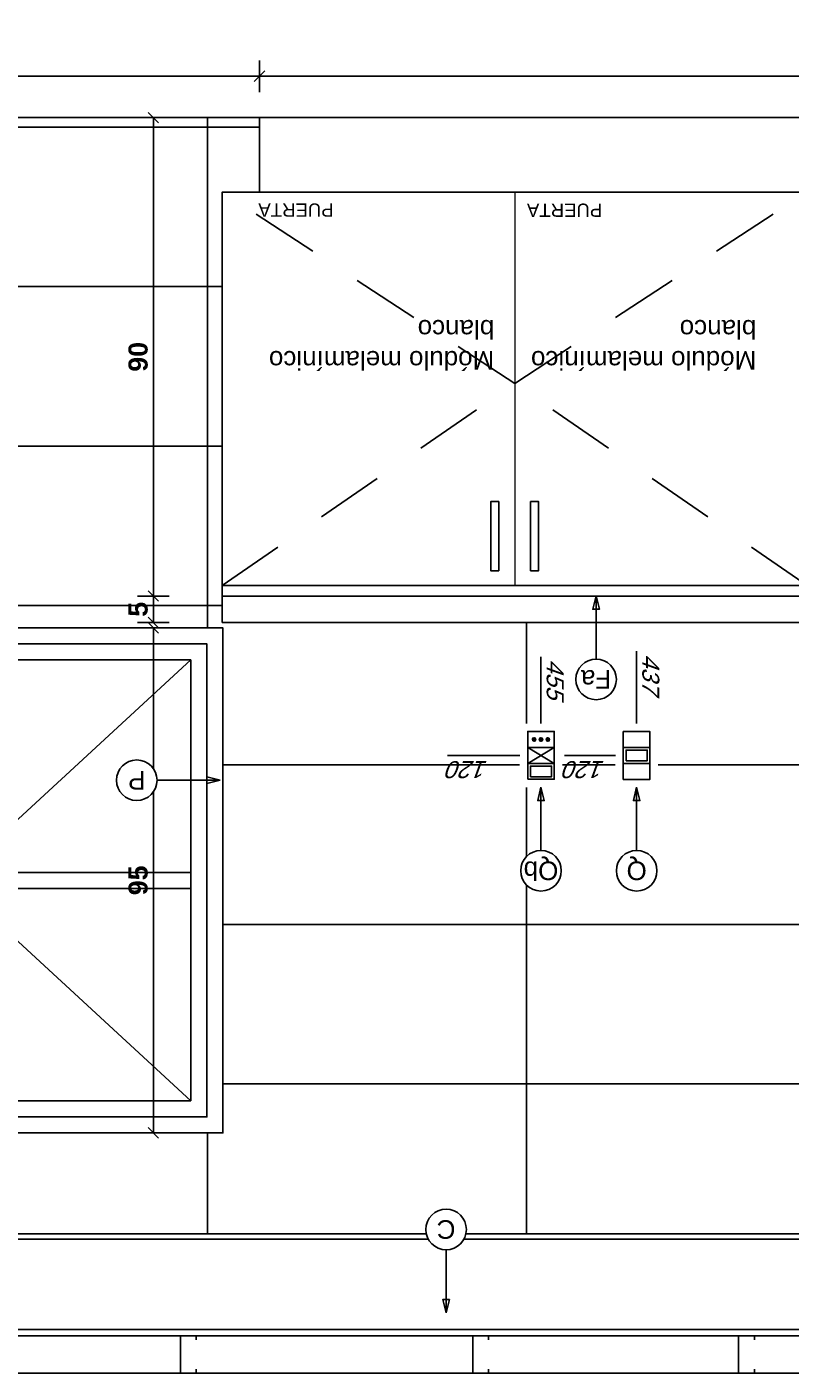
# Model space of a CAD drawing. Header units: millimetres. Extents: x -989 to -850, y -581 to -509.
# Tile 4 of 52: x -962.25 to -960.82, y -580.84 to -578.31. Entities that reach past the tile are written whole.
import ezdxf
from ezdxf.enums import TextEntityAlignment as Align

# ---------------------------------------------------------------- set-up
doc = ezdxf.new("R2010")
doc.units = ezdxf.units.MM
doc.header["$LTSCALE"] = 0.2
doc.set_wipeout_variables(frame=1)
doc.linetypes.add('HIDDEN2', pattern=[4.7625, 3.175, -1.5875])
for name, color, linetype in [('A Aluminio', 5, 'Continuous'), ('A Proyeccion', 8, 'Continuous'), ('A PROYECCION 2', 2, 'Continuous'), ('A SANITARIO', 5, 'Continuous'), ('A-ALBA-0', 253, 'Continuous'), ('A-ALBA-0 @ 20', 253, 'Continuous'), ('A-ALBA-1', 1, 'Continuous'), ('A-ALBA-4', 6, 'Continuous'), ('A-ANNO-NIV', 2, 'Continuous'), ('A-ANOT-COTA-PARC', 1, 'Continuous'), ('AE-ALBA-1', 1, 'Continuous'), ('TEXTOS', 2, 'Continuous'), ('TXT COTA', 3, 'Continuous')]:
    doc.layers.add(name, color=color, linetype=linetype)
doc.styles.add('arial', font='arial.ttf')
doc.styles.add('BIS-COTA', font='swissb.ttf')
doc.styles.add('BIS-COTA-ACUM', font='swissi.ttf', dxfattribs={"oblique": 20})
doc.styles.add('E5-100', font='micross.ttf')
doc.dimstyles.new('BIS-COTA-ACUM', dxfattribs={"dimscale": 0.9, "dimtxt": 0.0016, "dimasz": 0.001, "dimexe": 0.0035, "dimexo": 0, "dimgap": 0.0005, "dimtad": 1, "dimdec": 1, "dimlfac": 100, "dimrnd": 1, "dimzin": 9, "dimdsep": 46, "dimtxsty": 'BIS-COTA-ACUM', "dimblk1": 'MARK1', "dimblk2": 'MARK2', "dimsah": 1, "dimcen": 0, "dimclrd": 1, "dimclre": 256, "dimclrt": 256, "dimaunit": 1, "dimadec": 0, "dimazin": 0, "dimtfac": 1, "dimtdec": 1, "dimtix": 1, "dimtmove": 2, "dimatfit": 3, "dimldrblk": 'MARK1', "dimfxl": 1, "dimtolj": 1, "dimarcsym": 1})
doc.dimstyles.new('BIS-COTA-NIVE', dxfattribs={"dimscale": 1.8, "dimtxt": 0.0018, "dimasz": 0.0015, "dimexe": 0, "dimexo": 0, "dimgap": 0.0027, "dimtad": 2, "dimtih": 1, "dimtoh": 1, "dimzin": 1, "dimdsep": 46, "dimtxsty": 'BIS-COTA', "dimblk1": 'MARK1', "dimblk2": 'MARK2', "dimsah": 1, "dimcen": 0.0015, "dimclrd": 1, "dimclre": 1, "dimaunit": 1, "dimadec": 0, "dimazin": 0, "dimtfac": 1, "dimtix": 1, "dimtofl": 0, "dimtmove": 2, "dimatfit": 3, "dimldrblk": 'MARK1', "dimfxl": 1, "dimtolj": 1, "dimarcsym": 0})
doc.dimstyles.new('BIS-COTA-PARC', dxfattribs={"dimscale": 0, "dimtxt": 0.0018, "dimasz": 0.001, "dimexe": 0.0015, "dimexo": 0, "dimgap": 0.0005, "dimtad": 1, "dimdec": 0, "dimlfac": 100, "dimzin": 9, "dimdsep": 46, "dimtxsty": 'BIS-COTA', "dimblk": 'OBLIQUE', "dimcen": 2.5, "dimclrd": 256, "dimclre": 251, "dimclrt": 2, "dimadec": 1, "dimazin": 2, "dimtfac": 1, "dimtdec": 0, "dimtix": 1, "dimtmove": 2, "dimatfit": 3, "dimldrblk": 'DOT', "dimfxl": 0.0015, "dimfxlon": 1, "dimtolj": 1, "dimtzin": 0, "dimarcsym": 0})
pattern_1 = [(315, (23.78585723, 93.22024556), (8.838834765e-05, 8.838834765e-05), [])]

# ---------------------------------------------------------------- blocks, each defined once
blk = doc.blocks.new('*U63')
blk.add_lwpolyline([(0, -0.00785), (-0.00031, -0.0066), (0.00031, -0.0066)], close=True)
blk.add_wipeout([(0, -0.00191), (0.0003, -0.00189), (0.00059, -0.00182), (0.00087, -0.0017), (0.00112, -0.00155), (0.00135, -0.00135), (0.00155, -0.00112), (0.0017, -0.00087), (0.00182, -0.00059), (0.00189, -0.0003), (0.00191, 0), (0.00189, 0.0003), (0.00182, 0.00059), (0.0017, 0.00087), (0.00155, 0.00112), (0.00135, 0.00135), (0.00112, 0.00155), (0.00087, 0.0017), (0.00059, 0.00182), (0.0003, 0.00189), (0, 0.00191), (-0.0003, 0.00189), (-0.00059, 0.00182), (-0.00087, 0.0017), (-0.00112, 0.00155), (-0.00135, 0.00135), (-0.00155, 0.00112), (-0.0017, 0.00087), (-0.00182, 0.00059), (-0.00189, 0.0003), (-0.00191, 0), (-0.00189, -0.0003), (-0.00182, -0.00059), (-0.0017, -0.00087), (-0.00155, -0.00112), (-0.00135, -0.00135), (-0.00112, -0.00155), (-0.00087, -0.0017), (-0.00059, -0.00182), (-0.0003, -0.00189)])
at = {"linetype": 'Continuous'}
blk.add_line((0, -0.00785), (0, -0.00191), dxfattribs=at)
blk.add_circle((0, 0), 0.00191)
at = {"color": 1, "linetype": 'Continuous', "style": 'E5-100'}
blk.add_attdef('LETRA', text='', height=0.00175, dxfattribs=at).set_placement((0, 0), align=Align.MIDDLE_CENTER)
blk = doc.blocks.new('*D601')
at = {"layer": 'A-ANNO-NIV', "color": 1, "lineweight": -2, "transparency": 16777216}
for p, q in [((-959.5217, -580.5898), (-959.5817, -580.5898)), ((-959.5817, -580.5898), (-959.4235, -580.7392)), ((-959.4235, -580.7392), (-959.6632, -580.7392))]:
    blk.add_line(p, q, dxfattribs=at)
at = {"layer": 'Defpoints', "color": 0, "transparency": 16777216}
for p in [(-963.8326, -578.4798), (-959.5217, -580.5898), (-959.4835, -580.7392)]:
    blk.add_point(p, dxfattribs=at)
at = {"layer": 'A-ANNO-NIV', "color": 0, "transparency": 16777216, "insert": (-959.6003, -580.6672), "char_height": 0.036, "attachment_point": 5, "style": 'BIS-COTA'}
blk.add_mtext('\\A1;+2.11', dxfattribs=at)
blk = doc.blocks.new('MARK1')
at = {"color": 0}
for p, q in [((1, 0), (-1, 0)), ((0, 1.5), (0, -1.5))]:
    blk.add_line(p, q, dxfattribs=at)
blk.add_lwpolyline([(0.5, 0.5), (-0.5, -0.5)], dxfattribs=at)
blk = doc.blocks.new('MARK2')
at = {"color": 0}
for p, q in [((1, 0), (-1, 0)), ((0, 1.5), (0, -1.5))]:
    blk.add_line(p, q, dxfattribs=at)
blk.add_lwpolyline([(0.5, 0.5), (-0.5, -0.5)], dxfattribs=at)
blk = doc.blocks.new('*D602')
at = {"layer": 'A-ANNO-NIV', "color": 1, "lineweight": -2, "transparency": 16777216}
for p, q in [((-959.4369, -580.5796), (-959.6841, -580.5796)), ((-959.5879, -580.5798), (-959.4369, -580.5796)), ((-959.5279, -580.5798), (-959.5879, -580.5798))]:
    blk.add_line(p, q, dxfattribs=at)
at = {"layer": 'Defpoints', "color": 0, "transparency": 16777216}
for p in [(-963.8326, -578.4798), (-959.5279, -580.5798), (-959.4969, -580.5796)]:
    blk.add_point(p, dxfattribs=at)
at = {"layer": 'A-ANNO-NIV', "color": 0, "transparency": 16777216, "insert": (-959.6175, -580.5071), "char_height": 0.036, "attachment_point": 5, "style": 'BIS-COTA'}
blk.add_mtext('\\A1;+2.10', dxfattribs=at)
blk = doc.blocks.new('*D603')
at = {"layer": 'A-ALBA-0', "color": 1, "lineweight": -2, "transparency": 16777216}
for p, q in [((-958.3058, -579.9815), (-958.5531, -579.9815)), ((-958.3967, -579.9798), (-958.4567, -579.9798)), ((-958.4567, -579.9798), (-958.3058, -579.9815))]:
    blk.add_line(p, q, dxfattribs=at)
at = {"layer": 'Defpoints', "color": 0, "transparency": 16777216}
for p in [(-964.1326, -578.4798), (-958.3967, -579.9798), (-958.3658, -579.9815)]:
    blk.add_point(p, dxfattribs=at)
at = {"layer": 'A-ALBA-0', "color": 0, "transparency": 16777216, "insert": (-958.4865, -579.909), "char_height": 0.036, "attachment_point": 5, "style": 'BIS-COTA'}
blk.add_mtext('\\A1;+1.50', dxfattribs=at)
blk = doc.blocks.new('*D604')
at = {"layer": 'A-ANNO-NIV', "color": 1, "lineweight": -2, "transparency": 16777216}
for p, q in [((-959.5947, -579.4298), (-959.6547, -579.4298)), ((-959.6547, -579.4298), (-959.498, -579.5758)), ((-959.498, -579.5758), (-959.7449, -579.5758))]:
    blk.add_line(p, q, dxfattribs=at)
at = {"layer": 'Defpoints', "color": 0, "transparency": 16777216}
for p in [(-964.4594, -578.4798), (-959.5947, -579.4298), (-959.558, -579.5758)]:
    blk.add_point(p, dxfattribs=at)
at = {"layer": 'A-ANNO-NIV', "color": 0, "transparency": 16777216, "insert": (-959.6785, -579.5032), "char_height": 0.036, "attachment_point": 5, "style": 'BIS-COTA'}
blk.add_mtext('\\A1;+0.95', dxfattribs=at)
blk = doc.blocks.new('*D605')
at = {"layer": 'A-ANNO-NIV', "color": 1, "lineweight": -2, "transparency": 16777216}
for p, q in [((-959.8371, -579.3798), (-959.8971, -579.3798)), ((-959.8971, -579.3798), (-959.7359, -579.5258)), ((-959.7359, -579.5258), (-959.9832, -579.5258))]:
    blk.add_line(p, q, dxfattribs=at)
at = {"layer": 'Defpoints', "color": 0, "transparency": 16777216}
for p in [(-964.3361, -578.4798), (-959.8371, -579.3798), (-959.7959, -579.5258)]:
    blk.add_point(p, dxfattribs=at)
at = {"layer": 'A-ANNO-NIV', "color": 0, "transparency": 16777216, "insert": (-959.9166, -579.4533), "char_height": 0.036, "attachment_point": 5, "style": 'BIS-COTA'}
blk.add_mtext('\\A1;+0.90', dxfattribs=at)
blk = doc.blocks.new('*D606')
at = {"layer": 'A-ALBA-0', "color": 1, "lineweight": -2, "transparency": 16777216}
for p, q in [((-956.9701, -579.3798), (-957.0301, -579.3798)), ((-957.0301, -579.3798), (-956.872, -579.5228)), ((-956.872, -579.5228), (-957.1193, -579.5228))]:
    blk.add_line(p, q, dxfattribs=at)
at = {"layer": 'Defpoints', "color": 0, "transparency": 16777216}
for p in [(-963.8326, -578.4798), (-956.9701, -579.3798), (-956.932, -579.5228)]:
    blk.add_point(p, dxfattribs=at)
at = {"layer": 'A-ALBA-0', "color": 0, "transparency": 16777216, "insert": (-957.0527, -579.4502), "char_height": 0.036, "attachment_point": 5, "style": 'BIS-COTA'}
blk.add_mtext('\\A1;+0.90', dxfattribs=at)
blk = doc.blocks.new('*D607')
at = {"layer": 'A-ANNO-NIV', "color": 1, "lineweight": -2, "transparency": 16777216}
for p, q in [((-956.8723, -580.5898), (-956.9323, -580.5898)), ((-956.9323, -580.5898), (-956.7872, -580.7389)), ((-956.7872, -580.7389), (-957.0269, -580.7389))]:
    blk.add_line(p, q, dxfattribs=at)
at = {"layer": 'Defpoints', "color": 0, "transparency": 16777216}
for p in [(-963.2989, -578.4798), (-956.8723, -580.5898), (-956.8472, -580.7389)]:
    blk.add_point(p, dxfattribs=at)
at = {"layer": 'A-ANNO-NIV', "color": 0, "transparency": 16777216, "insert": (-956.964, -580.6669), "char_height": 0.036, "attachment_point": 5, "style": 'BIS-COTA'}
blk.add_mtext('\\A1;+2.11', dxfattribs=at)
blk = doc.blocks.new('*U61')
blk.add_lwpolyline([(0, 0.00785), (0.00031, 0.0066), (-0.00031, 0.0066)], close=True)
blk.add_wipeout([(0, -0.00191), (0.0003, -0.00189), (0.00059, -0.00182), (0.00087, -0.0017), (0.00112, -0.00155), (0.00135, -0.00135), (0.00155, -0.00112), (0.0017, -0.00087), (0.00182, -0.00059), (0.00189, -0.0003), (0.00191, 0), (0.00189, 0.0003), (0.00182, 0.00059), (0.0017, 0.00087), (0.00155, 0.00112), (0.00135, 0.00135), (0.00112, 0.00155), (0.00087, 0.0017), (0.00059, 0.00182), (0.0003, 0.00189), (0, 0.00191), (-0.0003, 0.00189), (-0.00059, 0.00182), (-0.00087, 0.0017), (-0.00112, 0.00155), (-0.00135, 0.00135), (-0.00155, 0.00112), (-0.0017, 0.00087), (-0.00182, 0.00059), (-0.00189, 0.0003), (-0.00191, 0), (-0.00189, -0.0003), (-0.00182, -0.00059), (-0.0017, -0.00087), (-0.00155, -0.00112), (-0.00135, -0.00135), (-0.00112, -0.00155), (-0.00087, -0.0017), (-0.00059, -0.00182), (-0.0003, -0.00189)])
at = {"linetype": 'Continuous'}
blk.add_line((0, 0.00785), (0, 0.00191), dxfattribs=at)
blk.add_circle((0, 0), 0.00191)
at = {"color": 1, "linetype": 'Continuous', "style": 'E5-100'}
blk.add_attdef('LETRA', text='', height=0.00175, dxfattribs=at).set_placement((0, 0), align=Align.MIDDLE_CENTER)
blk = doc.blocks.new('_Oblique')
at = {"layer": 'TXT COTA', "color": 0, "lineweight": -2}
blk.add_line((-0.5, -0.5), (0.5, 0.5), dxfattribs=at)
blk = doc.blocks.new('*D562')
at = {"layer": 'A-ANOT-COTA-PARC', "color": 251, "lineweight": -2, "transparency": 16777216}
for p, q in [((-963.8326, -578.432), (-963.8326, -578.372)), ((-961.8136, -578.432), (-961.8136, -578.372))]:
    blk.add_line(p, q, dxfattribs=at)
at = {"layer": 'A-ANOT-COTA-PARC', "lineweight": -2, "transparency": 16777216}
blk.add_line((-963.8326, -578.402), (-961.8136, -578.402), dxfattribs=at)
at = {"layer": 'Defpoints', "color": 0, "transparency": 16777216}
for p in [(-961.8136, -578.402), (-963.8326, -578.4798), (-961.8136, -578.4798)]:
    blk.add_point(p, dxfattribs=at)
at = {"layer": 'A-ANOT-COTA-PARC', "lineweight": -2, "transparency": 16777216, "xscale": 0.02, "yscale": 0.02, "zscale": 0.02, "rotation": 180}
blk.add_blockref('_Oblique', (-963.8326, -578.402), dxfattribs=at)
at = {"layer": 'A-ANOT-COTA-PARC', "lineweight": -2, "transparency": 16777216, "xscale": 0.02, "yscale": 0.02, "zscale": 0.02}
blk.add_blockref('_Oblique', (-961.8136, -578.402), dxfattribs=at)
at = {"layer": 'A-ANOT-COTA-PARC', "color": 2, "transparency": 16777216, "insert": (-962.8231, -578.3735), "char_height": 0.036, "attachment_point": 5, "style": 'BIS-COTA'}
blk.add_mtext('\\A1;202', dxfattribs=at)
blk = doc.blocks.new('_Dot')
at = {"color": 0, "linetype": 'ByBlock', "lineweight": -2}
blk.add_line((-0.5, 0), (-1, 0), dxfattribs=at)
at = {"color": 0, "linetype": 'ByBlock', "const_width": 0.5}
blk.add_lwpolyline([(-0.25, 0, 1), (0.25, 0, 1)], format="xyb", close=True, dxfattribs=at)
blk = doc.blocks.new('*D590')
at = {"layer": 'A-ANOT-COTA-PARC', "color": 251, "lineweight": -2, "transparency": 16777216}
for p, q in [((-961.8136, -578.432), (-961.8136, -578.372)), ((-959.2046, -578.432), (-959.2046, -578.372))]:
    blk.add_line(p, q, dxfattribs=at)
at = {"layer": 'A-ANOT-COTA-PARC', "lineweight": -2, "transparency": 16777216}
blk.add_line((-961.8136, -578.402), (-959.2046, -578.402), dxfattribs=at)
at = {"layer": 'Defpoints', "color": 0, "transparency": 16777216}
for p in [(-959.2046, -578.402), (-961.8136, -578.4798), (-959.2046, -578.4798)]:
    blk.add_point(p, dxfattribs=at)
at = {"layer": 'A-ANOT-COTA-PARC', "lineweight": -2, "transparency": 16777216, "xscale": 0.02, "yscale": 0.02, "zscale": 0.02, "rotation": 180}
blk.add_blockref('_Oblique', (-961.8136, -578.402), dxfattribs=at)
at = {"layer": 'A-ANOT-COTA-PARC', "lineweight": -2, "transparency": 16777216, "xscale": 0.02, "yscale": 0.02, "zscale": 0.02}
blk.add_blockref('_Oblique', (-959.2046, -578.402), dxfattribs=at)
at = {"layer": 'A-ANOT-COTA-PARC', "color": 2, "transparency": 16777216, "insert": (-960.5091, -578.3734), "char_height": 0.036, "attachment_point": 5, "style": 'BIS-COTA'}
blk.add_mtext('\\A1;261', dxfattribs=at)
blk = doc.blocks.new('EL-LLAME BIPOLAR-MODULO CIEGO-3 EN LINEA')
at = {"linetype": 'ByBlock'}
blk.add_wipeout([(-5.2727, 125.6181), (-5.2727, 125.5381), (-5.1527, 125.5381), (-5.1527, 125.6181)], dxfattribs=at)
h = blk.add_hatch(dxfattribs=at)
h.set_pattern_fill('ANSI31', color=8, scale=0.001, angle=-90, style=0)
h.set_pattern_definition([(315, (23.77283519, 93.22024556), (8.838834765e-05, 8.838834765e-05), [])])
edge = h.paths.add_edge_path()
edge.add_arc((-5.1827, 125.5911), 0.00321, 90, 450)
h = blk.add_hatch(dxfattribs=at)
h.set_pattern_fill('ANSI31', color=8, scale=0.001, angle=-90, style=0)
h.set_pattern_definition(pattern_1)
edge = h.paths.add_edge_path()
edge.add_arc((-5.1827, 125.5781), 0.00321, 90, 450)
h = blk.add_hatch(dxfattribs=at)
h.set_pattern_fill('ANSI31', color=8, scale=0.001, angle=-90, style=0)
h.set_pattern_definition(pattern_1)
edge = h.paths.add_edge_path()
edge.add_arc((-5.1827, 125.5651), 0.00321, 90, 450)
for p, q in [((-5.2277, 125.6031), (-5.1977, 125.5531)), ((-5.1977, 125.6031), (-5.2277, 125.5531))]:
    blk.add_line(p, q, dxfattribs=at)
for points in [[(-5.2577, 125.6031), (-5.2577, 125.5531), (-5.2277, 125.5531), (-5.2277, 125.6031)], [(-5.2527, 125.598), (-5.2527, 125.5582), (-5.2328, 125.5582), (-5.2328, 125.598)], [(-5.2277, 125.6031), (-5.2277, 125.5531), (-5.1977, 125.5531), (-5.1977, 125.6031)], [(-5.1977, 125.6031), (-5.1977, 125.5531), (-5.1677, 125.5531), (-5.1677, 125.6031)]]:
    blk.add_lwpolyline(points, close=True, dxfattribs=at)
for centre in [(-5.1827, 125.5911), (-5.1827, 125.5781), (-5.1827, 125.5651)]:
    blk.add_circle(centre, 0.00321, dxfattribs=at)
blk = doc.blocks.new('EL-3 LLAVES BIPOLAR')
at = {"linetype": 'ByBlock'}
blk.add_wipeout([(63.9348, 13.8976), (63.9348, 13.9776), (63.8148, 13.9776), (63.8148, 13.8976)], dxfattribs=at)
for points in [[(63.8598, 13.9126), (63.8598, 13.9626), (63.8298, 13.9626), (63.8298, 13.9126)], [(63.8898, 13.9126), (63.8898, 13.9626), (63.8598, 13.9626), (63.8598, 13.9126)], [(63.8847, 13.9177), (63.8847, 13.9576), (63.8648, 13.9576), (63.8648, 13.9177)], [(63.9198, 13.9126), (63.9198, 13.9626), (63.8898, 13.9626), (63.8898, 13.9126)]]:
    blk.add_lwpolyline(points, close=True, dxfattribs=at)
blk = doc.blocks.new('*D575')
at = {"layer": 'A-ALBA-0', "lineweight": -2, "transparency": 16777216}
blk.add_line((-961.3241, -579.6798), (-961.4597, -579.6798), dxfattribs=at)
at = {"layer": 'Defpoints', "color": 0, "transparency": 16777216}
for p in [(-959.9741, -576.7687), (-961.3713, -579.6798), (-961.3241, -579.6798)]:
    blk.add_point(p, dxfattribs=at)
at = {"layer": 'A-ALBA-0', "transparency": 16777216, "insert": (-961.4205, -579.7062), "char_height": 0.032, "attachment_point": 5, "rotation": 180, "style": 'BIS-COTA-ACUM'}
blk.add_mtext('\\A1;120', dxfattribs=at)
blk = doc.blocks.new('*D576')
at = {"layer": 'A-ALBA-0', "lineweight": -2, "transparency": 16777216}
blk.add_line((-961.1441, -579.6798), (-961.2397, -579.6798), dxfattribs=at)
at = {"layer": 'Defpoints', "color": 0, "transparency": 16777216}
for p in [(-959.7941, -576.7687), (-961.1512, -579.6798), (-961.1441, -579.6798)]:
    blk.add_point(p, dxfattribs=at)
at = {"layer": 'A-ALBA-0', "transparency": 16777216, "insert": (-961.2005, -579.7062), "char_height": 0.032, "attachment_point": 5, "rotation": 180, "style": 'BIS-COTA-ACUM'}
blk.add_mtext('\\A1;120', dxfattribs=at)
blk = doc.blocks.new('*D579')
at = {"layer": 'A-ALBA-0', "lineweight": -2, "transparency": 16777216}
blk.add_line((-961.1041, -579.6198), (-961.1041, -579.4836), dxfattribs=at)
at = {"layer": 'Defpoints', "color": 0, "transparency": 16777216}
for p in [(-956.4226, -576.7687), (-961.1041, -579.5785), (-961.1041, -579.6198)]:
    blk.add_point(p, dxfattribs=at)
at = {"layer": 'A-ALBA-0', "transparency": 16777216, "insert": (-961.0777, -579.5261), "char_height": 0.032, "attachment_point": 5, "rotation": 270, "style": 'BIS-COTA-ACUM'}
blk.add_mtext('\\A1;437', dxfattribs=at)
blk = doc.blocks.new('*D580')
at = {"layer": 'A-ALBA-0', "lineweight": -2, "transparency": 16777216}
blk.add_line((-961.2841, -579.6198), (-961.2841, -579.4944), dxfattribs=at)
at = {"layer": 'Defpoints', "color": 0, "transparency": 16777216}
for p in [(-956.4226, -576.7687), (-961.2841, -579.5871), (-961.2841, -579.6198)]:
    blk.add_point(p, dxfattribs=at)
at = {"layer": 'A-ALBA-0', "transparency": 16777216, "insert": (-961.2576, -579.5357), "char_height": 0.032, "attachment_point": 5, "rotation": 270, "style": 'BIS-COTA-ACUM'}
blk.add_mtext('\\A1;455', dxfattribs=at)
blk = doc.blocks.new('*D581')
at = {"layer": 'A-ANOT-COTA-PARC', "color": 251, "lineweight": -2, "transparency": 16777216}
for p, q in [((-961.9834, -578.4798), (-962.0434, -578.4798)), ((-961.9834, -579.3798), (-962.0434, -579.3798))]:
    blk.add_line(p, q, dxfattribs=at)
at = {"layer": 'A-ANOT-COTA-PARC', "lineweight": -2, "transparency": 16777216}
blk.add_line((-962.0134, -579.3798), (-962.0134, -578.4798), dxfattribs=at)
at = {"layer": 'Defpoints', "color": 0, "transparency": 16777216}
for p in [(-962.0134, -578.4798), (-961.8826, -578.4798), (-961.8826, -579.3798)]:
    blk.add_point(p, dxfattribs=at)
at = {"layer": 'A-ANOT-COTA-PARC', "lineweight": -2, "transparency": 16777216, "xscale": 0.02, "yscale": 0.02, "zscale": 0.02}
for p, rotation in [((-962.0134, -578.4798), 90), ((-962.0134, -579.3798), 270)]:
    blk.add_blockref('_Oblique', p, dxfattribs=dict(at, rotation=rotation))
at = {"layer": 'A-ANOT-COTA-PARC', "color": 2, "transparency": 16777216, "insert": (-962.0419, -578.9298), "char_height": 0.036, "attachment_point": 5, "rotation": 90, "style": 'BIS-COTA'}
blk.add_mtext('\\A1;90', dxfattribs=at)
blk = doc.blocks.new('*D582')
at = {"layer": 'A-ANOT-COTA-PARC', "color": 251, "lineweight": -2, "transparency": 16777216}
for p, q in [((-961.9834, -579.3798), (-962.0434, -579.3798)), ((-961.9834, -579.4298), (-962.0434, -579.4298))]:
    blk.add_line(p, q, dxfattribs=at)
at = {"layer": 'A-ANOT-COTA-PARC', "lineweight": -2, "transparency": 16777216}
blk.add_line((-962.0134, -579.3798), (-962.0134, -579.4298), dxfattribs=at)
at = {"layer": 'Defpoints', "color": 0, "transparency": 16777216}
for p in [(-961.8826, -579.3798), (-962.0134, -579.4298), (-961.8826, -579.4298)]:
    blk.add_point(p, dxfattribs=at)
at = {"layer": 'A-ANOT-COTA-PARC', "lineweight": -2, "transparency": 16777216, "xscale": 0.02, "yscale": 0.02, "zscale": 0.02}
for p, rotation in [((-962.0134, -579.3798), 90), ((-962.0134, -579.4298), 270)]:
    blk.add_blockref('_Oblique', p, dxfattribs=dict(at, rotation=rotation))
at = {"layer": 'A-ANOT-COTA-PARC', "color": 2, "transparency": 16777216, "insert": (-962.0419, -579.4048), "char_height": 0.036, "attachment_point": 5, "rotation": 90, "style": 'BIS-COTA'}
blk.add_mtext('\\A1;5', dxfattribs=at)
blk = doc.blocks.new('*D583')
at = {"layer": 'A-ANOT-COTA-PARC', "color": 251, "lineweight": -2, "transparency": 16777216}
for p, q in [((-961.9834, -579.4398), (-962.0434, -579.4398)), ((-961.9834, -580.3898), (-962.0434, -580.3898))]:
    blk.add_line(p, q, dxfattribs=at)
at = {"layer": 'A-ANOT-COTA-PARC', "lineweight": -2, "transparency": 16777216}
blk.add_line((-962.0134, -580.3898), (-962.0134, -579.4398), dxfattribs=at)
at = {"layer": 'Defpoints', "color": 0, "transparency": 16777216}
for p in [(-962.0134, -579.4398), (-961.8826, -579.4398), (-961.8826, -580.3898)]:
    blk.add_point(p, dxfattribs=at)
at = {"layer": 'A-ANOT-COTA-PARC', "lineweight": -2, "transparency": 16777216, "xscale": 0.02, "yscale": 0.02, "zscale": 0.02}
for p, rotation in [((-962.0134, -579.4398), 90), ((-962.0134, -580.3898), 270)]:
    blk.add_blockref('_Oblique', p, dxfattribs=dict(at, rotation=rotation))
at = {"layer": 'A-ANOT-COTA-PARC', "color": 2, "transparency": 16777216, "insert": (-962.0419, -579.9148), "char_height": 0.036, "attachment_point": 5, "rotation": 90, "style": 'BIS-COTA'}
blk.add_mtext('\\A1;95', dxfattribs=at)
blk = doc.blocks.new('*U62')
blk.add_lwpolyline([(-0.00785, 0), (-0.0066, 0.00031), (-0.0066, -0.00031)], close=True)
blk.add_wipeout([(0, -0.00191), (0.0003, -0.00189), (0.00059, -0.00182), (0.00087, -0.0017), (0.00112, -0.00155), (0.00135, -0.00135), (0.00155, -0.00112), (0.0017, -0.00087), (0.00182, -0.00059), (0.00189, -0.0003), (0.00191, 0), (0.00189, 0.0003), (0.00182, 0.00059), (0.0017, 0.00087), (0.00155, 0.00112), (0.00135, 0.00135), (0.00112, 0.00155), (0.00087, 0.0017), (0.00059, 0.00182), (0.0003, 0.00189), (0, 0.00191), (-0.0003, 0.00189), (-0.00059, 0.00182), (-0.00087, 0.0017), (-0.00112, 0.00155), (-0.00135, 0.00135), (-0.00155, 0.00112), (-0.0017, 0.00087), (-0.00182, 0.00059), (-0.00189, 0.0003), (-0.00191, 0), (-0.00189, -0.0003), (-0.00182, -0.00059), (-0.0017, -0.00087), (-0.00155, -0.00112), (-0.00135, -0.00135), (-0.00112, -0.00155), (-0.00087, -0.0017), (-0.00059, -0.00182), (-0.0003, -0.00189)])
at = {"linetype": 'Continuous'}
blk.add_line((-0.00785, 0), (-0.00191, 0), dxfattribs=at)
blk.add_circle((0, 0), 0.00191)
at = {"color": 1, "linetype": 'Continuous', "style": 'E5-100'}
blk.add_attdef('LETRA', text='', height=0.00175, dxfattribs=at).set_placement((0, 0), align=Align.MIDDLE_CENTER)

msp = doc.modelspace()

# ---------------------------------------------------------------- linework, layer by layer
at = {"color": 6, "ltscale": 0.01}
for points in [[(-961.9326, -580.8346), (-961.9326, -580.8418), (-961.9626, -580.8418), (-961.9626, -580.7718), (-961.9326, -580.7718), (-961.9326, -580.779)], [(-961.3826, -580.8346), (-961.3826, -580.8418), (-961.4126, -580.8418), (-961.4126, -580.7718), (-961.3826, -580.7718), (-961.3826, -580.779)], [(-960.8826, -580.8346), (-960.8826, -580.8418), (-960.9126, -580.8418), (-960.9126, -580.7718), (-960.8826, -580.7718), (-960.8826, -580.779)]]:
    msp.add_lwpolyline(points, dxfattribs=at)
at = {"layer": 'A Aluminio'}
msp.add_line((-963.8326, -579.4398), (-961.8826, -579.4398), dxfattribs=at)
at = {"layer": 'A PROYECCION 2', "linetype": 'Continuous', "lineweight": 13}
msp.add_line((-961.3336, -578.6198), (-961.3336, -579.3598), dxfattribs=at)
msp.add_lwpolyline([(-959.1336, -579.3598), (-961.4096, -579.3598)], dxfattribs=at)
at = {"layer": 'A SANITARIO', "linetype": 'ByBlock'}
for points in [[(-961.3636, -579.3322), (-961.3636, -579.2022), (-961.3786, -579.2022), (-961.3786, -579.3322)], [(-961.3036, -579.3322), (-961.3036, -579.2022), (-961.2886, -579.2022), (-961.2886, -579.3322)]]:
    msp.add_lwpolyline(points, close=True, dxfattribs=at)
at = {"layer": 'A-ALBA-0'}
for p, q in [((-962.8427, -579.8998), (-961.9426, -579.8998)), ((-962.8427, -579.9298), (-961.9426, -579.9298))]:
    msp.add_line(p, q, dxfattribs=at)
at = {"layer": 'A-ALBA-0', "linetype": 'HIDDEN2', "ltscale": 0.2}
for points in [[(-961.8836, -579.3598), (-961.3336, -578.9798), (-961.8836, -578.6198)], [(-960.7836, -579.3598), (-961.3336, -578.9798), (-960.7836, -578.6198)]]:
    msp.add_lwpolyline(points, dxfattribs=at)
at = {"layer": 'A-ALBA-0'}
for points in [[(-962.8427, -579.4998), (-961.9426, -579.4998)], [(-961.9426, -580.3298), (-962.8427, -580.3298)]]:
    msp.add_lwpolyline(points, dxfattribs=at)
at = {"layer": 'A-ALBA-1'}
msp.add_line((-959.0826, -580.5898), (-963.8326, -580.5898), dxfattribs=at)
at = {"layer": 'A-ALBA-4'}
for p, q in [((-963.8326, -578.4798), (-961.8136, -578.4798)), ((-956.7326, -580.7598), (-963.8326, -580.7598)), ((-956.7326, -580.7718), (-963.8326, -580.7718))]:
    msp.add_line(p, q, dxfattribs=at)
at = {"layer": 'A-ALBA-4', "color": 1}
msp.add_lwpolyline([(-959.1336, -579.3598), (-961.8836, -579.3598)], dxfattribs=at)
at = {"layer": 'AE-ALBA-1'}
for p, q in [((-961.8136, -578.6198), (-961.8136, -578.4798)), ((-961.8836, -579.4298), (-961.8836, -579.3798))]:
    msp.add_line(p, q, dxfattribs=at)
for points in [[(-959.2046, -578.6198), (-961.8136, -578.6198)], [(-959.1336, -579.3598), (-961.8836, -579.3598)]]:
    msp.add_lwpolyline(points, dxfattribs=at)

# ---------------------------------------------------------------- block references
at = {"layer": 'A-ALBA-0 @ 20'}
ref = msp.add_blockref('*U63', (-961.1804, -579.5367), dxfattribs=dict(at, xscale=-20, yscale=20, zscale=20, rotation=180))
ref.add_attrib('LETRA', 'Fa', dxfattribs={"layer": '0', "color": 1, "linetype": 'Continuous', "height": 0.035, "rotation": 180, "style": 'E5-100'}).set_placement((-961.1804, -579.5367), align=Align.MIDDLE_CENTER)

# ---------------------------------------------------------------- texts
at = {"layer": 'TEXTOS', "attachment_point": 7, "rotation": 180, "style": 'arial'}
for s, width, insert, char_height in [('\\A1;PUERTA', 0.646215, (-961.6742, -578.6408), 0.025), ('\\A1;PUERTA', 0.646215, (-961.1689, -578.6411), 0.025), ('\\A1;Módulo melamínico blanco', 0.502726, (-961.372, -578.86, 0.0005), 0.035), ('\\A1;Módulo melamínico blanco', 0.502726, (-960.879, -578.86, 0.0005), 0.035)]:
    msp.add_mtext_dynamic_manual_height_columns(s, width=width, gutter_width=12.5, heights=[0], dxfattribs=dict(at, insert=insert, char_height=char_height))

# ---------------------------------------------------------------- dimensions: what is measured, and where the dimension line sits
at = {"layer": 'A-ANOT-COTA-PARC'}
for base, p1, p2, picture, middle in [((-961.8136, -578.402), (-963.8326, -578.4798), (-961.8136, -578.4798), '*D562', (-962.8231, -578.3735)), ((-959.2046, -578.402), (-961.8136, -578.4798), (-959.2046, -578.4798), '*D590', (-960.5091, -578.3734))]:
    dim = msp.add_linear_dim(base=base, p1=p1, p2=p2, dimstyle='BIS-COTA-PARC', override={"dimscale": 0, "dimtix": 1, "dimtofl": 1, "dimtmove": 2, "dimatfit": 3}, dxfattribs=at)
    dim.commit()
    dim.dimension.update_dxf_attribs({"geometry": picture, "text_midpoint": middle})
for base, p1, p2, picture, middle in [((-962.0134, -578.4798), (-961.8826, -579.3798), (-961.8826, -578.4798), '*D581', (-962.0419, -578.9298)), ((-962.0134, -579.4298), (-961.8826, -579.3798), (-961.8826, -579.4298), '*D582', (-962.0419, -579.4048)), ((-962.0134, -579.4398), (-961.8826, -580.3898), (-961.8826, -579.4398), '*D583', (-962.0419, -579.9148))]:
    dim = msp.add_linear_dim(base=base, p1=p1, p2=p2, angle=270, dimstyle='BIS-COTA-PARC', override={"dimscale": 0, "dimtix": 1, "dimtofl": 1, "dimtmove": 2, "dimatfit": 3}, dxfattribs=at)
    dim.commit()
    dim.dimension.update_dxf_attribs({"geometry": picture, "text_midpoint": middle})

# ---------------------------------------------------------------- next in the draw order: linework, layer by layer
at = {"layer": 'A PROYECCION 2', "linetype": 'Continuous', "lineweight": 13}
msp.add_lwpolyline([(-959.1336, -579.3798), (-961.8836, -579.3798)], dxfattribs=at)
at = {"layer": 'A-ALBA-1'}
msp.add_lwpolyline([(-959.0826, -580.5798), (-963.8326, -580.5798), (-963.8326, -578.4798)], dxfattribs=at)
at = {"layer": 'A-ALBA-4', "color": 1}
msp.add_lwpolyline([(-959.1336, -579.3798), (-961.8836, -579.3798), (-961.8836, -578.6198), (-959.1336, -578.6198)], close=True, dxfattribs=at)
at = {"layer": 'AE-ALBA-1'}
msp.add_line((-961.8836, -579.4298), (-959.1336, -579.4298), dxfattribs=at)
msp.add_lwpolyline([(-959.1336, -579.3798), (-961.8836, -579.3798)], dxfattribs=at)

# ---------------------------------------------------------------- next in the draw order: dimensions: what is measured, and where the dimension line sits
at = {"layer": 'A-ALBA-0'}
for feature_location, offset, origin, picture, middle in [((-958.3967, -579.9798), (0.0309, -0.0017), (-964.1326, -578.4798), '*D603', (-958.4865, -579.909)), ((-956.9701, -579.3798), (0.0381, -0.143), (-963.8326, -578.4798), '*D606', (-957.0527, -579.4502))]:
    dim = msp.add_ordinate_dim(feature_location=feature_location, offset=offset, dtype=0, origin=origin, dimstyle='BIS-COTA-NIVE', override={"dimscale": 0, "dimpost": '+<>', "dimtix": 1, "dimtofl": 0, "dimtmove": 2, "dimatfit": 3}, dxfattribs=at)
    dim.commit()
    dim.dimension.update_dxf_attribs({"geometry": picture, "text_midpoint": middle})
at = {"layer": 'A-ANNO-NIV'}
for feature_location, offset, origin, picture, middle in [((-959.5947, -579.4298), (0.0367, -0.146), (-964.4594, -578.4798), '*D604', (-959.6785, -579.5032)), ((-959.8371, -579.3798), (0.0412, -0.146), (-964.3361, -578.4798), '*D605', (-959.9166, -579.4533)), ((-959.5217, -580.5898), (0.0382, -0.1495), (-963.8326, -578.4798), '*D601', (-959.6003, -580.6672)), ((-959.5279, -580.5798), (0.031, 0.0002), (-963.8326, -578.4798), '*D602', (-959.6175, -580.5071)), ((-956.8723, -580.5898), (0.0251, -0.1491), (-963.2989, -578.4798), '*D607', (-956.964, -580.6669))]:
    dim = msp.add_ordinate_dim(feature_location=feature_location, offset=offset, dtype=0, origin=origin, dimstyle='BIS-COTA-NIVE', override={"dimscale": 0, "dimpost": '+<>', "dimtix": 1, "dimtofl": 0, "dimtmove": 2, "dimatfit": 3}, dxfattribs=at)
    dim.commit()
    dim.dimension.update_dxf_attribs({"geometry": picture, "text_midpoint": middle})

# ---------------------------------------------------------------- next in the draw order: block references
at = {"layer": 'A-ALBA-0 @ 20'}
ref = msp.add_blockref('*U61', (-961.4626, -580.5716), dxfattribs=dict(at, xscale=-20, yscale=20, zscale=20, rotation=180))
ref.add_attrib('LETRA', 'C', dxfattribs={"layer": '0', "color": 1, "linetype": 'Continuous', "height": 0.035, "rotation": 180, "style": 'E5-100'}).set_placement((-961.4626, -580.5716), align=Align.MIDDLE_CENTER)

# ---------------------------------------------------------------- next in the draw order: hatches: boundary and pattern name
at = {"layer": 'A-ALBA-0'}
h = msp.add_hatch(dxfattribs=at)
h.set_pattern_fill('_USER', color=256, scale=0.6, angle=270, pattern_type=0)
h.set_pattern_definition([(270, (-958.31165, -609.6978), (0.6, -1e-13), [])])
h.paths.add_polyline_path([(-961.8826, -580.3898), (-963.8326, -580.3898), (-963.8326, -580.5798), (-958.8826, -580.5798), (-958.8826, -579.9798), (-957.3512, -579.9798), (-957.0327, -579.9798), (-956.7326, -579.9798), (-956.7326, -579.4298), (-957.3211, -579.4298), (-957.37, -579.4298), (-957.8373, -579.4298), (-957.8373, -579.3598), (-957.8373, -579.3608), (-957.8373, -578.5803), (-957.2946, -578.5793), (-957.2946, -578.5798), (-957.7673, -578.5798), (-957.7673, -578.4798), (-959.0046, -578.4798), (-959.0046, -578.6198), (-959.2046, -578.6198), (-959.1336, -579.4298), (-961.8836, -579.4298), (-961.8836, -578.6198), (-961.8136, -578.6198), (-961.8136, -578.4798), (-963.8326, -578.4798), (-963.8326, -579.4398), (-961.8826, -579.4398)])
h = msp.add_hatch(dxfattribs=at)
h.set_pattern_fill('_USER', color=256, scale=0.3, angle=180, pattern_type=0)
h.set_pattern_definition([(180, (-958.31165, -609.6978), (-7e-14, -0.3), [])])
h.paths.add_polyline_path([(-961.8836, -579.4298), (-961.8836, -578.6198), (-961.8136, -578.6198), (-961.8136, -578.4798), (-963.8326, -578.4798), (-963.8326, -579.4398), (-961.8826, -579.4398), (-961.8826, -580.3798), (-963.8326, -580.3798), (-963.8326, -580.5798), (-959.0826, -580.5798), (-959.0826, -579.9798), (-957.3826, -579.9798), (-957.0327, -579.9798), (-956.7326, -579.9798), (-956.7326, -579.4298), (-957.3326, -579.4298), (-957.3326, -579.3793), (-957.8373, -579.3803), (-957.8373, -578.5803), (-957.2946, -578.5793), (-957.2946, -578.5798), (-957.2949, -578.5798), (-957.2949, -578.4798), (-959.2046, -578.4798), (-959.2046, -578.6198), (-959.1336, -578.6198), (-959.1336, -579.4326)])

# ---------------------------------------------------------------- next in the draw order: block references
for name, p, rotation in [('EL-LLAME BIPOLAR-MODULO CIEGO-3 EN LINEA', (-835.706, -574.467), 89.99999999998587), ('EL-3 LLAVES BIPOLAR', (-975.0418, -515.805), 269.9999999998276)]:
    msp.add_blockref(name, p, dxfattribs=dict(at, rotation=rotation))
at = {"layer": 'A-ALBA-0 @ 20', "xscale": 20, "yscale": 20, "zscale": 20, "rotation": 179.999999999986}
msp.add_blockref('*U62', (-962.0446, -579.7265), dxfattribs=at).add_auto_attribs({'LETRA': 'P'})

# ---------------------------------------------------------------- next in the draw order: linework, layer by layer
at = {"layer": 'A Aluminio'}
msp.add_lwpolyline([(-961.8826, -579.4398), (-963.8326, -579.4398), (-963.8326, -580.3898), (-961.8826, -580.3898)], close=True, dxfattribs=at)
at = {"layer": 'A Proyeccion'}
for p, q in [((-961.9426, -580.3298), (-962.8427, -579.4998)), ((-961.9426, -579.4998), (-962.8427, -580.3298))]:
    msp.add_line(p, q, dxfattribs=at)
at = {"layer": 'A-ALBA-0'}
msp.add_line((-961.9426, -579.4998), (-961.9426, -580.3298), dxfattribs=at)
msp.add_lwpolyline([(-963.8326, -579.4398), (-961.8826, -579.4398), (-961.8826, -580.3898), (-963.8326, -580.3898)], close=True, dxfattribs=at)
msp.add_lwpolyline([(-962.8427, -579.4698), (-961.9126, -579.4698), (-961.9126, -580.3598), (-962.8427, -580.3598)], dxfattribs=at)

# ---------------------------------------------------------------- next in the draw order: block references
at = {"layer": 'A-ALBA-0 @ 20', "xscale": 20, "yscale": 20, "zscale": 20, "rotation": 179.999999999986}
msp.add_blockref('*U63', (-961.2841, -579.8967), dxfattribs=at).add_auto_attribs({'LETRA': 'Qb'})
at = {"layer": 'A-ALBA-0 @ 20'}
ref = msp.add_blockref('*U63', (-961.1041, -579.8967), dxfattribs=dict(at, xscale=-20, yscale=20, zscale=20, rotation=180))
ref.add_attrib('LETRA', 'Q', dxfattribs={"layer": '0', "color": 1, "linetype": 'Continuous', "height": 0.035, "rotation": 180, "style": 'E5-100'}).set_placement((-961.1041, -579.8967), align=Align.MIDDLE_CENTER)

# ---------------------------------------------------------------- next in the draw order: dimensions: what is measured, and where the dimension line sits
at = {"layer": 'A-ALBA-0'}
for feature_location, offset, text, picture, middle in [((-961.2841, -579.6198), (0, 0.0327), '455', '*D580', (-961.2576, -579.5357)), ((-961.1041, -579.6198), (0, 0.0413), '437', '*D579', (-961.0777, -579.5261))]:
    dim = msp.add_ordinate_dim(feature_location=feature_location, offset=offset, dtype=1, origin=(-956.4226, -576.7687), text=text, dimstyle='BIS-COTA-ACUM', override={"dimscale": 0, "dimtix": 1, "dimtofl": 1, "dimtmove": 2, "dimatfit": 3}, dxfattribs=at)
    dim.commit()
    dim.dimension.update_dxf_attribs({"geometry": picture, "text_midpoint": middle})

# ---------------------------------------------------------------- next in the draw order: linework, layer by layer
at = {"layer": 'A-ALBA-4'}
msp.add_lwpolyline([(-963.8326, -578.4798), (-956.7326, -578.4798), (-956.7326, -580.8418), (-963.8326, -580.8418)], close=True, dxfattribs=at)

# ---------------------------------------------------------------- next in the draw order: dimensions: what is measured, and where the dimension line sits
at = {"layer": 'A-ALBA-0'}
for feature_location, offset, origin, picture, middle in [((-961.3241, -579.6798), (-0.0472, 0), (-959.9741, -576.7687), '*D575', (-961.4205, -579.7062)), ((-961.1441, -579.6798), (-0.0071, 0), (-959.7941, -576.7687), '*D576', (-961.2005, -579.7062))]:
    dim = msp.add_ordinate_dim(feature_location=feature_location, offset=offset, dtype=0, origin=origin, text='120', dimstyle='BIS-COTA-ACUM', override={"dimscale": 0, "dimtix": 1, "dimtofl": 1, "dimtmove": 2, "dimatfit": 3}, dxfattribs=at)
    dim.commit()
    dim.dimension.update_dxf_attribs({"geometry": picture, "text_midpoint": middle})

doc.saveas('drawing.dxf')
